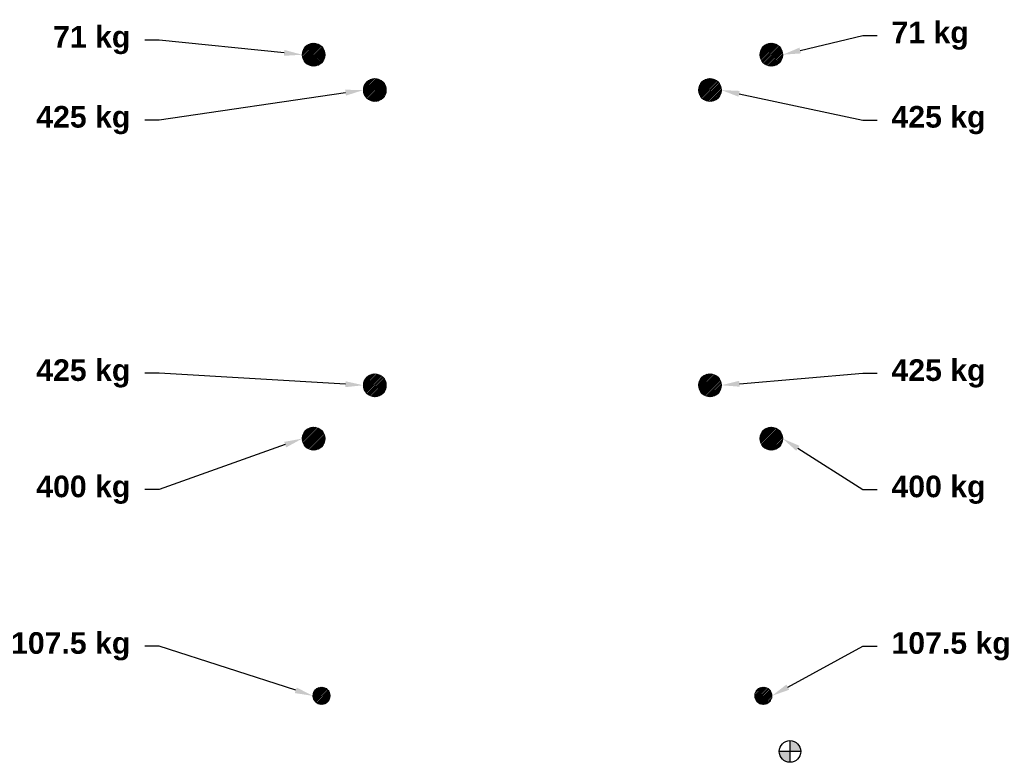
# Model space of a CAD drawing. Header units: millimetres. Extents: x 11468 to 14201, y 86732 to 88792.
import ezdxf
from ezdxf import colors
from ezdxf.entities.mleader import LeaderData, LeaderLine
from ezdxf.math import Vec2, Vec3

# ---------------------------------------------------------------- set-up
doc = ezdxf.new("R2010")
doc.units = ezdxf.units.MM
doc.layers.add('00-ME-MEB101', color=30, linetype='Continuous')
doc.layers.add('Pieds équipement', color=1, linetype='Continuous', lineweight=20)
doc.styles.add('Arial', font='arialbd.ttf', dxfattribs={"height": 0.2})

# ---------------------------------------------------------------- blocks, each defined once
blk = doc.blocks.new('A$C899d619d')
at = {"transparency": 33554687}
h = blk.add_hatch(color=256, dxfattribs=at)
h.dxf.hatch_style = 1
h.paths.add_polyline_path([(30, 60), (30, 30), (60, 30, 0.414179)])
h.paths.add_polyline_path([(30, 30), (0, 30, 0.414179), (30, 0)])
for p, q in [((30, 60), (30, 0)), ((60, 30), (0, 30))]:
    blk.add_line(p, q)
blk.add_circle((30, 30), 30)

msp = doc.modelspace()

# ---------------------------------------------------------------- hatches: boundary and pattern name
at = {"layer": 'Pieds équipement', "transparency": 33554687}
h = msp.add_hatch(dxfattribs=at)
h.set_pattern_fill('ANSI31', color=256)
edge = h.paths.add_edge_path()
edge.add_arc((12306, 86916.1), 24, 0, 360)
edge = h.paths.add_edge_path()
edge.add_arc((12284, 88694.7), 31.8, 0, 360)
edge = h.paths.add_edge_path()
edge.add_arc((12284, 87629.7), 31.8, 0, 360)
edge = h.paths.add_edge_path()
edge.add_arc((12454, 88596.7), 31.8, 0, 360)
edge = h.paths.add_edge_path()
edge.add_arc((12454, 87777.7), 31.8, 0, 360)
edge = h.paths.add_edge_path()
edge.add_arc((13554, 88694.7), 31.8, 0, 360)
edge = h.paths.add_edge_path()
edge.add_arc((13384, 88596.7), 31.8, 0, 360)
edge = h.paths.add_edge_path()
edge.add_arc((13384, 87777.7), 31.8, 0, 360)
edge = h.paths.add_edge_path()
edge.add_arc((13554, 87629.7), 31.8, 0, 360)
edge = h.paths.add_edge_path()
edge.add_arc((13532, 86916.1), 24, 0, 360)

# ---------------------------------------------------------------- linework, layer by layer
at = {"layer": 'Pieds équipement'}
for centre, radius in [((12284, 88694.7), 31.8), ((13554, 88694.7), 31.8), ((12454, 88596.7), 31.8), ((13384, 88596.7), 31.8), ((12454, 87777.7), 31.8), ((13384, 87777.7), 31.8), ((12284, 87629.7), 31.8), ((13554, 87629.7), 31.8), ((12306, 86916.1), 24), ((13532, 86916.1), 24)]:
    msp.add_circle(centre, radius, dxfattribs=at)

# ---------------------------------------------------------------- block references
at = {"layer": '00-ME-MEB101'}
msp.add_blockref('A$C899d619d', (13576, 86731.7), dxfattribs=at)

# ---------------------------------------------------------------- leaders
at = {"layer": 'Pieds équipement'}
ml = msp.add_multileader_mtext('Standard', dxfattribs=at)
ml.set_content('71 kg', color=256, style='Arial')
ml.set_leader_properties()
ml.build(insert=Vec2(0, 0))
ml.multileader.update_dxf_attribs({"text_left_attachment_type": 2, "text_right_attachment_type": 2, "dogleg_length": 40, "arrow_head_size": 50})
ctx = ml.context
ctx.base_point, ctx.char_height, ctx.arrow_head_size, ctx.landing_gap_size, ctx.plane_origin = Vec3(11530, 88735.5), 60, 50, 40, Vec3(12461.9, 89264.1)
ctx.left_attachment, ctx.right_attachment, ctx.text_align_type = 2, 2, 2
notes = []
notes.append((ctx, [(0, (1, 1, 0), (11855.4, 88735.5), (-1, 0), 40, [(0, [(12252.2, 88694.7)], 0, [])])]))
ctx.mtext.insert, ctx.mtext.alignment, ctx.mtext.flow_direction = Vec3(11775.4, 88774.5), 3, 5
ml = msp.add_multileader_mtext('Standard', dxfattribs=at)
ml.set_content('71 kg', color=256, style='Arial')
ml.set_leader_properties()
ml.build(insert=Vec2(0, 0))
ml.multileader.update_dxf_attribs({"text_left_attachment_type": 2, "text_right_attachment_type": 2, "dogleg_length": 40, "arrow_head_size": 50})
ctx = ml.context
ctx.base_point, ctx.char_height, ctx.arrow_head_size, ctx.landing_gap_size, ctx.plane_origin = Vec3(13847.7, 88747.8), 60, 50, 40, Vec3(13376.1, 89264.1)
ctx.left_attachment, ctx.right_attachment = 2, 2
notes.append((ctx, [(0, (1, 1, 0), (13807.7, 88747.8), (1, 0), 40, [(0, [(13585.7, 88694.7)], 0, [])])]))
ctx.mtext.insert, ctx.mtext.flow_direction = Vec3(13887.7, 88786.7), 5
ml = msp.add_multileader_mtext('Standard', dxfattribs=at)
ml.set_content('425 kg', color=256, style='Arial')
ml.set_leader_properties()
ml.build(insert=Vec2(0, 0))
ml.multileader.update_dxf_attribs({"text_left_attachment_type": 2, "text_right_attachment_type": 2, "dogleg_length": 40, "arrow_head_size": 50})
ctx = ml.context
ctx.base_point, ctx.char_height, ctx.arrow_head_size, ctx.landing_gap_size, ctx.plane_origin = Vec3(11481.4, 88513.6), 60, 50, 40, Vec3(12461.9, 88941.4)
ctx.left_attachment, ctx.right_attachment, ctx.text_align_type = 2, 2, 2
notes.append((ctx, [(0, (1, 1, 0), (11855.4, 88513.6), (-1, 0), 40, [(0, [(12422.2, 88596.7)], 0, [])])]))
ctx.mtext.insert, ctx.mtext.alignment, ctx.mtext.flow_direction = Vec3(11775.4, 88552.5), 3, 5
ml = msp.add_multileader_mtext('Standard', dxfattribs=at)
ml.set_content('425 kg', color=256, style='Arial')
ml.set_leader_properties()
ml.build(insert=Vec2(0, 0))
ml.multileader.update_dxf_attribs({"text_left_attachment_type": 2, "text_right_attachment_type": 2, "dogleg_length": 40, "arrow_head_size": 50})
ctx = ml.context
ctx.base_point, ctx.char_height, ctx.arrow_head_size, ctx.landing_gap_size, ctx.plane_origin = Vec3(13847.7, 88513.6), 60, 50, 40, Vec3(13376.1, 88941.4)
ctx.left_attachment, ctx.right_attachment = 2, 2
notes.append((ctx, [(0, (1, 1, 0), (13807.7, 88513.6), (1, 0), 40, [(0, [(13415.7, 88596.7)], 0, [])])]))
ctx.mtext.insert, ctx.mtext.flow_direction = Vec3(13887.7, 88552.5), 5
ml = msp.add_multileader_mtext('Standard', dxfattribs=at)
ml.set_content('425 kg', color=256, style='Arial')
ml.set_leader_properties()
ml.build(insert=Vec2(0, 0))
ml.multileader.update_dxf_attribs({"text_left_attachment_type": 2, "text_right_attachment_type": 2, "dogleg_length": 40, "arrow_head_size": 50})
ctx = ml.context
ctx.base_point, ctx.char_height, ctx.arrow_head_size, ctx.landing_gap_size, ctx.plane_origin = Vec3(11481.4, 87810.8), 60, 50, 40, Vec3(12461.9, 87382.9)
ctx.left_attachment, ctx.right_attachment, ctx.text_align_type = 2, 2, 2
notes.append((ctx, [(0, (1, 1, 0), (11855.4, 87810.8), (-1, 0), 40, [(0, [(12422.2, 87777.7)], 0, [])])]))
ctx.mtext.insert, ctx.mtext.alignment, ctx.mtext.flow_direction = Vec3(11775.4, 87849.7), 3, 5
ml = msp.add_multileader_mtext('Standard', dxfattribs=at)
ml.set_content('425 kg', color=256, style='Arial')
ml.set_leader_properties()
ml.build(insert=Vec2(0, 0))
ml.multileader.update_dxf_attribs({"text_left_attachment_type": 2, "text_right_attachment_type": 2, "dogleg_length": 40, "arrow_head_size": 50})
ctx = ml.context
ctx.base_point, ctx.char_height, ctx.arrow_head_size, ctx.landing_gap_size, ctx.plane_origin = Vec3(13847.7, 87810.8), 60, 50, 40, Vec3(13376.1, 87382.9)
ctx.left_attachment, ctx.right_attachment = 2, 2
notes.append((ctx, [(0, (1, 1, 0), (13807.7, 87810.8), (1, 0), 40, [(0, [(13415.7, 87777.7)], 0, [])])]))
ctx.mtext.insert, ctx.mtext.flow_direction = Vec3(13887.7, 87849.7), 5
ml = msp.add_multileader_mtext('Standard', dxfattribs=at)
ml.set_content('400 kg', color=256, style='Arial')
ml.set_leader_properties()
ml.build(insert=Vec2(0, 0))
ml.multileader.update_dxf_attribs({"text_left_attachment_type": 2, "text_right_attachment_type": 2, "dogleg_length": 40, "arrow_head_size": 50})
ctx = ml.context
ctx.base_point, ctx.char_height, ctx.arrow_head_size, ctx.landing_gap_size, ctx.plane_origin = Vec3(11481.4, 87488.1), 60, 50, 40, Vec3(12461.9, 87060.2)
ctx.left_attachment, ctx.right_attachment, ctx.text_align_type = 2, 2, 2
notes.append((ctx, [(0, (1, 1, 0), (11855.4, 87488.1), (-1, 0), 40, [(0, [(12252.2, 87629.7)], 0, [])])]))
ctx.mtext.insert, ctx.mtext.alignment, ctx.mtext.flow_direction = Vec3(11775.4, 87527), 3, 5
ml = msp.add_multileader_mtext('Standard', dxfattribs=at)
ml.set_content('400 kg', color=256, style='Arial')
ml.set_leader_properties()
ml.build(insert=Vec2(0, 0))
ml.multileader.update_dxf_attribs({"text_left_attachment_type": 2, "text_right_attachment_type": 2, "dogleg_length": 40, "arrow_head_size": 50})
ctx = ml.context
ctx.base_point, ctx.char_height, ctx.arrow_head_size, ctx.landing_gap_size, ctx.plane_origin = Vec3(13847.7, 87488.1), 60, 50, 40, Vec3(13376.1, 87060.2)
ctx.left_attachment, ctx.right_attachment = 2, 2
notes.append((ctx, [(0, (1, 1, 0), (13807.7, 87488.1), (1, 0), 40, [(0, [(13585.7, 87629.7)], 0, [])])]))
ctx.mtext.insert, ctx.mtext.flow_direction = Vec3(13887.7, 87527), 5
ml = msp.add_multileader_mtext('Standard', dxfattribs=at)
ml.set_content('107.5 kg', color=256, style='Arial')
ml.set_leader_properties()
ml.build(insert=Vec2(0, 0))
ml.multileader.update_dxf_attribs({"text_left_attachment_type": 2, "text_right_attachment_type": 2, "dogleg_length": 40, "arrow_head_size": 50})
ctx = ml.context
ctx.base_point, ctx.char_height, ctx.arrow_head_size, ctx.landing_gap_size, ctx.plane_origin = Vec3(11416.5, 87053.7), 60, 50, 40, Vec3(12461.9, 86625.9)
ctx.left_attachment, ctx.right_attachment, ctx.text_align_type = 2, 2, 2
notes.append((ctx, [(0, (1, 1, 0), (11855.4, 87053.7), (-1, 0), 40, [(0, [(12282, 86916.1)], 0, [])])]))
ctx.mtext.insert, ctx.mtext.alignment, ctx.mtext.flow_direction = Vec3(11775.4, 87092.7), 3, 5
ml = msp.add_multileader_mtext('Standard', dxfattribs=at)
ml.set_content('107.5 kg', color=256, style='Arial')
ml.set_leader_properties()
ml.build(insert=Vec2(0, 0))
ml.multileader.update_dxf_attribs({"text_left_attachment_type": 2, "text_right_attachment_type": 2, "dogleg_length": 40, "arrow_head_size": 50})
ctx = ml.context
ctx.base_point, ctx.char_height, ctx.arrow_head_size, ctx.landing_gap_size, ctx.plane_origin = Vec3(13847.7, 87053.7), 60, 50, 40, Vec3(13376.1, 86625.9)
ctx.left_attachment, ctx.right_attachment = 2, 2
notes.append((ctx, [(0, (1, 1, 0), (13807.7, 87053.7), (1, 0), 40, [(0, [(13556, 86916.1)], 0, [])])]))
ctx.mtext.insert, ctx.mtext.flow_direction = Vec3(13887.7, 87092.7), 5
for ctx, leaders in notes:
    for number, flags, end, landing, length, lines in leaders:
        leader = LeaderData()
        leader.index, (leader.has_last_leader_line, leader.has_dogleg_vector, leader.attachment_direction) = number, flags
        leader.last_leader_point, leader.dogleg_vector, leader.dogleg_length = Vec3(end), Vec3(landing), length
        for number, points, colour, breaks in lines:
            line = LeaderLine()
            line.index, line.vertices, line.color, line.breaks = number, Vec3.list(points), colors.encode_raw_color(colour), breaks
            leader.lines.append(line)
        ctx.leaders.append(leader)

doc.saveas('drawing.dxf')
